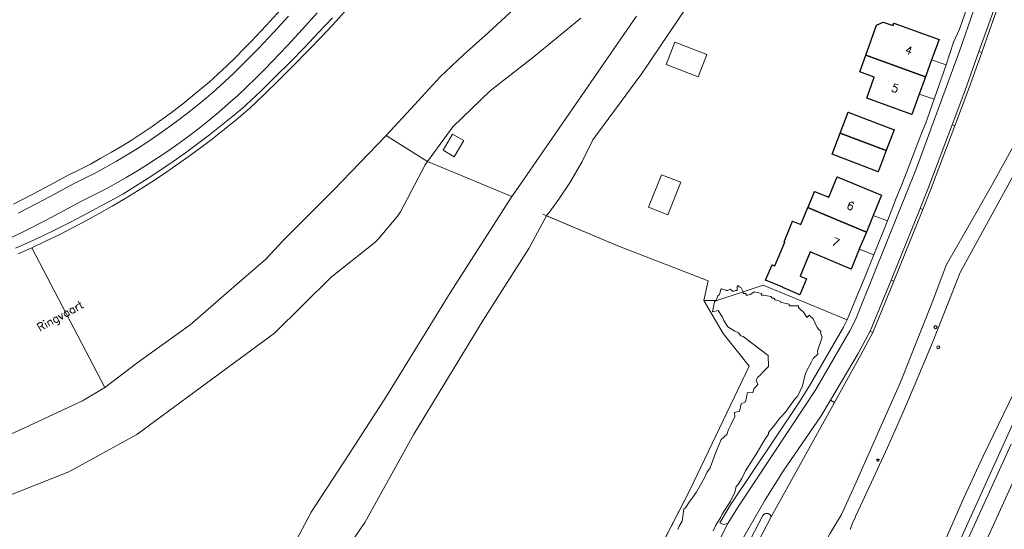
# Model space of a CAD drawing. Header units: metres. Extents: x 105376 to 107446, y 444190 to 447356.
# Tile 35 of 90: x 107104 to 107264, y 445888 to 445971. Entities that reach past the tile are written whole.
import ezdxf
from ezdxf.enums import TextEntityAlignment as Align

# ---------------------------------------------------------------- set-up
doc = ezdxf.new("R2010")
doc.units = ezdxf.units.M
doc.header["$MEASUREMENT"] = 0
for name, color, linetype, lineweight in [('begroeid terreindeel kenmerkpunt', 3, 'Continuous', 0), ('huisnummerreeks BGT', 7, 'Continuous', 0), ('onbegroeid terreindeel vlak', 5, 'Continuous', 0), ('ondersteunend waterdeel vlak', 4, 'Continuous', 0), ('ondersteunend wegdeel vlak', 2, 'Continuous', 0), ('openbare ruimte label tekst', 7, 'Continuous', 0), ('overig bouwwerk IMGEO uitbreiding populatie vlak', 7, 'Continuous', 0), ('pand vlak gecombineerd BAG en BGT', 1, 'Continuous', 30), ('s_lantaarnpaal_lichtmast', 7, 'Continuous', 0), ('s_wegwijzer', 7, 'Continuous', 0), ('scheiding lijn', 7, 'Continuous', 0), ('taludlijn', 5, 'Continuous', 0), ('vegetatieobject lijn', 5, 'Continuous', 0), ('waterdeel vlak', 4, 'Continuous', 0), ('wegdeel vlak', 2, 'Continuous', 0)]:
    doc.layers.add(name, color=color, linetype=linetype, lineweight=lineweight)
doc.styles.get("Standard").update_dxf_attribs({"font": 'romans.shx'})

msp = doc.modelspace()

# ---------------------------------------------------------------- linework, layer by layer
at = {"layer": 'begroeid terreindeel kenmerkpunt', "flags": 128}
for points in [[(107194.99, 445971.2), (107187.38, 445964.93), (107180.22, 445959.34), (107174.14, 445953.51), (107170.01, 445947.83), (107164.66, 445951.21), (107163.3, 445952.07), (107167.91, 445957.06), (107172.06, 445961.65), (107175.88, 445965.21), (107179.9, 445968.78), (107185.66, 445974.12)], [(107194.99, 445971.2), (107187.38, 445964.93), (107180.22, 445959.34), (107174.14, 445953.51), (107170.01, 445947.83), (107164.66, 445951.21), (107163.3, 445952.07), (107167.91, 445957.06), (107172.06, 445961.65), (107175.88, 445965.21), (107179.9, 445968.78), (107185.66, 445974.12)], [(107146.17, 445972.59), (107143.76, 445969.99), (107141.31, 445967.4), (107140.15, 445966.19), (107138.77, 445964.79), (107137.36, 445963.43), (107135.93, 445962.09), (107134.47, 445960.78), (107132.99, 445959.5), (107131.48, 445958.25), (107129.95, 445957.03), (107128.39, 445955.84), (107126.81, 445954.68), (107125.21, 445953.55), (107123.59, 445952.45), (107121.95, 445951.38), (107120.28, 445950.35), (107118.6, 445949.35), (107116.89, 445948.38), (107115.17, 445947.44), (107113.43, 445946.54), (107111.55, 445945.61), (107108.68, 445944.05), (107105.68, 445942.47), (107102.65, 445940.92)], [(107146.17, 445972.59), (107143.76, 445969.99), (107141.31, 445967.4), (107140.15, 445966.19), (107138.77, 445964.79), (107137.36, 445963.43), (107135.93, 445962.09), (107134.47, 445960.78), (107132.99, 445959.5), (107131.48, 445958.25), (107129.95, 445957.03), (107128.39, 445955.84), (107126.81, 445954.68), (107125.21, 445953.55), (107123.59, 445952.45), (107121.95, 445951.38), (107120.28, 445950.35), (107118.6, 445949.35), (107116.89, 445948.38), (107115.17, 445947.44), (107113.43, 445946.54), (107111.55, 445945.61), (107108.68, 445944.05), (107105.68, 445942.47), (107102.65, 445940.92)], [(107101.71, 445935.15), (107104.8, 445936.68), (107107.87, 445938.26), (107110.92, 445939.86), (107113.74, 445941.39), (107115.58, 445942.3), (107117.4, 445943.25), (107119.2, 445944.22), (107120.99, 445945.24), (107122.75, 445946.29), (107124.49, 445947.37), (107126.21, 445948.49), (107127.91, 445949.64), (107129.59, 445950.82), (107131.24, 445952.04), (107132.87, 445953.29), (107134.48, 445954.57), (107136.06, 445955.88), (107137.61, 445957.22), (107139.14, 445958.59), (107140.64, 445959.99), (107142.11, 445961.42), (107143.55, 445962.88), (107144.75, 445964.13), (107147.23, 445966.74), (107149.67, 445969.39), (107152.09, 445972.06)], [(107101.71, 445935.15), (107104.8, 445936.68), (107107.87, 445938.26), (107110.92, 445939.86), (107113.74, 445941.39), (107115.58, 445942.3), (107117.4, 445943.25), (107119.2, 445944.22), (107120.99, 445945.24), (107122.75, 445946.29), (107124.49, 445947.37), (107126.21, 445948.49), (107127.91, 445949.64), (107129.59, 445950.82), (107131.24, 445952.04), (107132.87, 445953.29), (107134.48, 445954.57), (107136.06, 445955.88), (107137.61, 445957.22), (107139.14, 445958.59), (107140.64, 445959.99), (107142.11, 445961.42), (107143.55, 445962.88), (107144.75, 445964.13), (107147.23, 445966.74), (107149.67, 445969.39), (107152.09, 445972.06)], [(107154.56, 445971.25), (107152.29, 445968.82), (107149.99, 445966.42), (107147.67, 445964.04), (107145.31, 445961.69), (107142.93, 445959.37), (107140.52, 445957.08), (107140.22, 445956.8), (107138.36, 445955.24), (107136.46, 445953.7), (107134.54, 445952.2), (107132.59, 445950.72), (107130.62, 445949.27), (107128.63, 445947.86), (107126.61, 445946.48), (107124.57, 445945.14), (107122.51, 445943.82), (107120.44, 445942.55), (107113.97, 445939.08), (107111.81, 445937.95), (107109.63, 445936.84), (107107.44, 445935.77), (107105.23, 445934.74), (107103, 445933.74)], [(107154.56, 445971.25), (107152.29, 445968.82), (107149.99, 445966.42), (107147.67, 445964.04), (107145.31, 445961.69), (107142.93, 445959.37), (107140.52, 445957.08), (107140.22, 445956.8), (107138.36, 445955.24), (107136.46, 445953.7), (107134.54, 445952.2), (107132.59, 445950.72), (107130.62, 445949.27), (107128.63, 445947.86), (107126.61, 445946.48), (107124.57, 445945.14), (107122.51, 445943.82), (107120.44, 445942.55), (107113.97, 445939.08), (107111.81, 445937.95), (107109.63, 445936.84), (107107.44, 445935.77), (107105.23, 445934.74), (107103, 445933.74)], [(107086.48, 445896.34), (107104.22, 445904.39), (107113.86, 445908.9), (107117.52, 445911.06), (107122.95, 445915.18), (107131.39, 445921.28), (107138.92, 445927.86), (107143.64, 445931.93), (107146.54, 445935.02), (107154.7, 445943.19), (107163.3, 445952.07), (107164.66, 445951.21), (107170.01, 445947.83), (107169.62, 445947.29), (107165.62, 445939.66), (107165.2, 445939.04), (107162.02, 445935.2), (107161.47, 445934.65), (107154.34, 445929.03), (107145.13, 445919.91), (107134.06, 445911.78), (107122.73, 445903.44), (107111.69, 445897.37), (107098.31, 445892.08)], [(107086.48, 445896.34), (107104.22, 445904.39), (107113.86, 445908.9), (107117.52, 445911.06), (107122.95, 445915.18), (107131.39, 445921.28), (107138.92, 445927.86), (107143.64, 445931.93), (107146.54, 445935.02), (107154.7, 445943.19), (107163.3, 445952.07), (107164.66, 445951.21), (107170.01, 445947.83), (107169.62, 445947.29), (107165.62, 445939.66), (107165.2, 445939.04), (107162.02, 445935.2), (107161.47, 445934.65), (107154.34, 445929.03), (107145.13, 445919.91), (107134.06, 445911.78), (107122.73, 445903.44), (107111.69, 445897.37), (107098.31, 445892.08)], [(107098.31, 445892.08), (107111.69, 445897.37), (107122.73, 445903.44), (107134.06, 445911.78), (107145.13, 445919.91), (107154.34, 445929.03), (107161.47, 445934.65), (107162.02, 445935.2), (107165.2, 445939.04), (107165.62, 445939.66), (107169.62, 445947.29), (107170.01, 445947.83), (107183.74, 445942.14), (107173.7, 445926.48), (107163.37, 445909.66), (107157.23, 445900.2), (107151.1, 445890.78), (107145.28, 445879.84)], [(107098.31, 445892.08), (107111.69, 445897.37), (107122.73, 445903.44), (107134.06, 445911.78), (107145.13, 445919.91), (107154.34, 445929.03), (107161.47, 445934.65), (107162.02, 445935.2), (107165.2, 445939.04), (107165.62, 445939.66), (107169.62, 445947.29), (107170.01, 445947.83), (107183.74, 445942.14), (107173.7, 445926.48), (107163.37, 445909.66), (107157.23, 445900.2), (107151.1, 445890.78), (107145.28, 445879.84)], [(107154.39, 445881.2), (107159.82, 445889.13), (107167.77, 445903.47), (107179.06, 445922.04), (107186.52, 445933.7), (107187.22, 445934.99), (107189.39, 445939.02), (107201.01, 445934.12), (107215.68, 445928.45), (107214.99, 445925.22), (107218.15, 445919.86), (107222.33, 445914.56), (107212.73, 445894.39), (107200.37, 445870.54)], [(107154.39, 445881.2), (107159.82, 445889.13), (107167.77, 445903.47), (107179.06, 445922.04), (107186.52, 445933.7), (107187.22, 445934.99), (107189.39, 445939.02), (107201.01, 445934.12), (107215.68, 445928.45), (107214.99, 445925.22), (107218.15, 445919.86), (107222.33, 445914.56), (107212.73, 445894.39), (107200.37, 445870.54)], [(107216.51, 445887.74), (107216.93, 445888.66), (107217.76, 445890), (107217.99, 445890.5), (107219.31, 445892.58), (107219.74, 445893.5), (107220.01, 445894), (107220.24, 445895), (107220.51, 445895.25), (107221.15, 445896.25), (107221.74, 445897.51), (107223.51, 445900.24), (107224.89, 445902.6), (107225.51, 445903.5), (107225.49, 445903.75), (107226.51, 445905), (107227.24, 445906.01), (107227.51, 445906.24), (107228.22, 445907.02), (107229.76, 445909.12), (107230.26, 445909.75), (107231.05, 445911.38), (107231.53, 445913.41), (107232.51, 445915.24), (107232.78, 445915.82), (107233.51, 445916.5), (107233.48, 445917.04), (107234.26, 445919.25), (107233.99, 445920), (107234.01, 445920.25), (107233.74, 445920.49), (107233.42, 445920.85), (107232.76, 445922.26), (107232.1, 445922.86), (107231.75, 445922.49), (107231.23, 445923.3), (107230.62, 445923.86), (107230.38, 445924.12), (107230.38, 445924.38), (107229.88, 445924.38), (107229.38, 445924.38), (107228.88, 445924.38), (107228.88, 445924.62), (107228.08, 445924.78), (107227.46, 445924.96), (107227.38, 445925.12), (107226.58, 445925.33), (107226.38, 445925.62), (107226.12, 445925.62), (107225.88, 445925.88), (107225.27, 445926.02), (107224.62, 445926.12), (107224.38, 445926.12), (107224.38, 445926.38), (107223.2, 445926.66), (107222.52, 445926.23), (107222.12, 445926.12), (107221.88, 445926.12), (107221.88, 445926.38), (107221.62, 445926.38), (107221.38, 445926.38), (107221.38, 445926.62), (107221.36, 445926.65), (107224.61, 445927.74), (107238.32, 445922.09), (107237.71, 445920.88), (107232.2, 445911.35), (107230.45, 445908.6), (107219.32, 445892.01), (107217.6, 445889.08), (107218.2, 445888.77), (107218.9, 445888.95), (107216.47, 445884.15)], [(107216.51, 445887.74), (107216.93, 445888.66), (107217.76, 445890), (107217.99, 445890.5), (107219.31, 445892.58), (107219.74, 445893.5), (107220.01, 445894), (107220.24, 445895), (107220.51, 445895.25), (107221.15, 445896.25), (107221.74, 445897.51), (107223.51, 445900.24), (107224.89, 445902.6), (107225.51, 445903.5), (107225.49, 445903.75), (107226.51, 445905), (107227.24, 445906.01), (107227.51, 445906.24), (107228.22, 445907.02), (107229.76, 445909.12), (107230.26, 445909.75), (107231.05, 445911.38), (107231.53, 445913.41), (107232.51, 445915.24), (107232.78, 445915.82), (107233.51, 445916.5), (107233.48, 445917.04), (107234.26, 445919.25), (107233.99, 445920), (107234.01, 445920.25), (107233.74, 445920.49), (107233.42, 445920.85), (107232.76, 445922.26), (107232.1, 445922.86), (107231.75, 445922.49), (107231.23, 445923.3), (107230.62, 445923.86), (107230.38, 445924.12), (107230.38, 445924.38), (107229.88, 445924.38), (107229.38, 445924.38), (107228.88, 445924.38), (107228.88, 445924.62), (107228.08, 445924.78), (107227.46, 445924.96), (107227.38, 445925.12), (107226.58, 445925.33), (107226.38, 445925.62), (107226.12, 445925.62), (107225.88, 445925.88), (107225.27, 445926.02), (107224.62, 445926.12), (107224.38, 445926.12), (107224.38, 445926.38), (107223.2, 445926.66), (107222.52, 445926.23), (107222.12, 445926.12), (107221.88, 445926.12), (107221.88, 445926.38), (107221.62, 445926.38), (107221.38, 445926.38), (107221.38, 445926.62), (107221.36, 445926.65), (107224.61, 445927.74), (107238.32, 445922.09), (107237.71, 445920.88), (107232.2, 445911.35), (107230.45, 445908.6), (107219.32, 445892.01), (107217.6, 445889.08), (107218.2, 445888.77), (107218.9, 445888.95), (107216.47, 445884.15)], [(107210.76, 445887.99), (107210.99, 445888.51), (107211.44, 445889.34), (107211.74, 445891.26), (107212.01, 445891.49), (107212.49, 445892.26), (107213.76, 445893.99), (107215.09, 445896.37), (107215.49, 445897.26), (107216.01, 445897.99), (107216.89, 445900.4), (107217.81, 445902.62), (107218.75, 445903.46), (107218.99, 445904.26), (107219.39, 445904.99), (107220.02, 445906.35), (107219.98, 445907), (107220.76, 445907.24), (107221.03, 445908.41), (107221.76, 445908.74), (107222.11, 445910.28), (107222.93, 445910.23), (107223.12, 445910.88), (107223.38, 445911.12), (107223.79, 445911.55), (107223.51, 445912.25), (107223.74, 445912.76), (107224.13, 445913.11), (107224.62, 445913.64), (107225.01, 445914), (107225.52, 445914.48), (107225.44, 445916.3), (107221.38, 445919.38), (107220.98, 445919.48), (107220.63, 445919.98), (107220.03, 445920.23), (107218.88, 445920.97), (107218.23, 445921.98), (107218.02, 445922.52), (107217.32, 445923.61), (107216.38, 445923.38), (107216.74, 445925.01), (107217, 445925.23), (107217.1, 445925.23), (107221.36, 445926.65), (107221.38, 445926.62), (107221.38, 445926.38), (107221.62, 445926.38), (107221.88, 445926.38), (107221.88, 445926.12), (107222.12, 445926.12), (107222.52, 445926.23), (107223.2, 445926.66), (107224.38, 445926.38), (107224.38, 445926.12), (107224.62, 445926.12), (107225.27, 445926.02), (107225.88, 445925.88), (107226.12, 445925.62), (107226.38, 445925.62), (107226.58, 445925.33), (107227.38, 445925.12), (107227.46, 445924.96), (107228.08, 445924.78), (107228.88, 445924.62), (107228.88, 445924.38), (107229.38, 445924.38), (107229.88, 445924.38), (107230.38, 445924.38), (107230.38, 445924.12), (107230.62, 445923.86), (107231.23, 445923.3), (107231.75, 445922.49), (107232.1, 445922.86), (107232.76, 445922.26), (107233.42, 445920.85), (107233.74, 445920.49), (107234.01, 445920.25), (107233.99, 445920), (107234.26, 445919.25), (107233.48, 445917.04), (107233.51, 445916.5), (107232.78, 445915.82), (107232.51, 445915.24), (107231.53, 445913.41), (107231.05, 445911.38), (107230.26, 445909.75), (107229.76, 445909.12), (107228.22, 445907.02), (107227.51, 445906.24), (107227.24, 445906.01), (107226.51, 445905), (107225.49, 445903.75), (107225.51, 445903.5), (107224.89, 445902.6), (107223.51, 445900.24), (107221.74, 445897.51), (107221.15, 445896.25), (107220.51, 445895.25), (107220.24, 445895), (107220.01, 445894), (107219.74, 445893.5), (107219.31, 445892.58), (107217.99, 445890.5), (107217.76, 445890), (107216.93, 445888.66), (107216.51, 445887.74)], [(107210.76, 445887.99), (107210.99, 445888.51), (107211.44, 445889.34), (107211.74, 445891.26), (107212.01, 445891.49), (107212.49, 445892.26), (107213.76, 445893.99), (107215.09, 445896.37), (107215.49, 445897.26), (107216.01, 445897.99), (107216.89, 445900.4), (107217.81, 445902.62), (107218.75, 445903.46), (107218.99, 445904.26), (107219.39, 445904.99), (107220.02, 445906.35), (107219.98, 445907), (107220.76, 445907.24), (107221.03, 445908.41), (107221.76, 445908.74), (107222.11, 445910.28), (107222.93, 445910.23), (107223.12, 445910.88), (107223.38, 445911.12), (107223.79, 445911.55), (107223.51, 445912.25), (107223.74, 445912.76), (107224.13, 445913.11), (107224.62, 445913.64), (107225.01, 445914), (107225.52, 445914.48), (107225.44, 445916.3), (107221.38, 445919.38), (107220.98, 445919.48), (107220.63, 445919.98), (107220.03, 445920.23), (107218.88, 445920.97), (107218.23, 445921.98), (107218.02, 445922.52), (107217.32, 445923.61), (107216.38, 445923.38), (107216.74, 445925.01), (107217, 445925.23), (107217.1, 445925.23), (107221.36, 445926.65), (107221.38, 445926.62), (107221.38, 445926.38), (107221.62, 445926.38), (107221.88, 445926.38), (107221.88, 445926.12), (107222.12, 445926.12), (107222.52, 445926.23), (107223.2, 445926.66), (107224.38, 445926.38), (107224.38, 445926.12), (107224.62, 445926.12), (107225.27, 445926.02), (107225.88, 445925.88), (107226.12, 445925.62), (107226.38, 445925.62), (107226.58, 445925.33), (107227.38, 445925.12), (107227.46, 445924.96), (107228.08, 445924.78), (107228.88, 445924.62), (107228.88, 445924.38), (107229.38, 445924.38), (107229.88, 445924.38), (107230.38, 445924.38), (107230.38, 445924.12), (107230.62, 445923.86), (107231.23, 445923.3), (107231.75, 445922.49), (107232.1, 445922.86), (107232.76, 445922.26), (107233.42, 445920.85), (107233.74, 445920.49), (107234.01, 445920.25), (107233.99, 445920), (107234.26, 445919.25), (107233.48, 445917.04), (107233.51, 445916.5), (107232.78, 445915.82), (107232.51, 445915.24), (107231.53, 445913.41), (107231.05, 445911.38), (107230.26, 445909.75), (107229.76, 445909.12), (107228.22, 445907.02), (107227.51, 445906.24), (107227.24, 445906.01), (107226.51, 445905), (107225.49, 445903.75), (107225.51, 445903.5), (107224.89, 445902.6), (107223.51, 445900.24), (107221.74, 445897.51), (107221.15, 445896.25), (107220.51, 445895.25), (107220.24, 445895), (107220.01, 445894), (107219.74, 445893.5), (107219.31, 445892.58), (107217.99, 445890.5), (107217.76, 445890), (107216.93, 445888.66), (107216.51, 445887.74)], [(107200.37, 445870.54), (107212.73, 445894.39), (107222.33, 445914.56), (107218.15, 445919.86), (107214.99, 445925.22), (107217, 445925.23), (107216.74, 445925.01), (107216.38, 445923.38), (107217.32, 445923.61), (107218.02, 445922.52), (107218.23, 445921.98), (107218.88, 445920.97), (107220.03, 445920.23), (107220.63, 445919.98), (107220.98, 445919.48), (107221.38, 445919.38), (107225.44, 445916.3), (107225.52, 445914.48), (107225.01, 445914), (107224.62, 445913.64), (107224.13, 445913.11), (107223.74, 445912.76), (107223.51, 445912.25), (107223.79, 445911.55), (107223.38, 445911.12), (107223.12, 445910.88), (107222.93, 445910.23), (107222.11, 445910.28), (107221.76, 445908.74), (107221.03, 445908.41), (107220.76, 445907.24), (107219.98, 445907), (107220.02, 445906.35), (107219.39, 445904.99), (107218.99, 445904.26), (107218.75, 445903.46), (107217.81, 445902.62), (107216.89, 445900.4), (107216.01, 445897.99), (107215.49, 445897.26), (107215.09, 445896.37), (107213.76, 445893.99), (107212.49, 445892.26), (107212.01, 445891.49), (107211.74, 445891.26), (107211.44, 445889.34), (107210.99, 445888.51), (107210.76, 445887.99)], [(107200.37, 445870.54), (107212.73, 445894.39), (107222.33, 445914.56), (107218.15, 445919.86), (107214.99, 445925.22), (107217, 445925.23), (107216.74, 445925.01), (107216.38, 445923.38), (107217.32, 445923.61), (107218.02, 445922.52), (107218.23, 445921.98), (107218.88, 445920.97), (107220.03, 445920.23), (107220.63, 445919.98), (107220.98, 445919.48), (107221.38, 445919.38), (107225.44, 445916.3), (107225.52, 445914.48), (107225.01, 445914), (107224.62, 445913.64), (107224.13, 445913.11), (107223.74, 445912.76), (107223.51, 445912.25), (107223.79, 445911.55), (107223.38, 445911.12), (107223.12, 445910.88), (107222.93, 445910.23), (107222.11, 445910.28), (107221.76, 445908.74), (107221.03, 445908.41), (107220.76, 445907.24), (107219.98, 445907), (107220.02, 445906.35), (107219.39, 445904.99), (107218.99, 445904.26), (107218.75, 445903.46), (107217.81, 445902.62), (107216.89, 445900.4), (107216.01, 445897.99), (107215.49, 445897.26), (107215.09, 445896.37), (107213.76, 445893.99), (107212.49, 445892.26), (107212.01, 445891.49), (107211.74, 445891.26), (107211.44, 445889.34), (107210.99, 445888.51), (107210.76, 445887.99)]]:
    msp.add_lwpolyline(points, dxfattribs=at)
msp.add_lwpolyline([(107221.36, 445926.65), (107217.1, 445925.23), (107217, 445925.23), (107217.01, 445925.24), (107217.24, 445926.01), (107217.51, 445926.24), (107217.74, 445927.01), (107217.88, 445927.12), (107218.29, 445927.04), (107218.62, 445926.88), (107218.88, 445926.88), (107219.26, 445927.07), (107219.74, 445926.68), (107220.12, 445926.88), (107220.38, 445926.88), (107220.38, 445927.62), (107220.62, 445927.62), (107220.71, 445927.46), (107221.04, 445927.29)], close=True, dxfattribs=at)
msp.add_lwpolyline([(107221.36, 445926.65), (107217.1, 445925.23), (107217, 445925.23), (107217.01, 445925.24), (107217.24, 445926.01), (107217.51, 445926.24), (107217.74, 445927.01), (107217.88, 445927.12), (107218.29, 445927.04), (107218.62, 445926.88), (107218.88, 445926.88), (107219.26, 445927.07), (107219.74, 445926.68), (107220.12, 445926.88), (107220.38, 445926.88), (107220.38, 445927.62), (107220.62, 445927.62), (107220.71, 445927.46), (107221.04, 445927.29)], close=True, dxfattribs=at)
at = {"layer": 'onbegroeid terreindeel vlak', "flags": 128}
for points in [[(107259.81, 445978.79), (107256.6, 445969.41), (107255.58, 445967.3), (107254.41, 445963.58), (107252.04, 445964.41), (107253.25, 445967.73), (107245.92, 445970.38), (107245.77, 445969.96), (107244.18, 445970.53), (107243.09, 445970.03), (107241.33, 445965.16), (107240.35, 445962.44), (107242.72, 445961.58), (107241.48, 445958.17), (107248.81, 445955.51), (107250.02, 445958.83), (107252.45, 445957.98), (107251.08, 445954.17), (107250.3, 445952.13), (107247.12, 445943.93), (107246.29, 445941.9), (107244.85, 445938.22), (107242.54, 445939.07), (107243.9, 445942.39), (107236.68, 445945.37), (107235.32, 445942.04), (107233, 445942.98), (107231.95, 445940.44), (107231.91, 445940.35), (107230.79, 445937.63), (107229.42, 445938.17), (107229.41, 445938.17), (107229.08, 445937.36), (107228.03, 445934.81), (107228.18, 445934.75), (107226.56, 445930.86), (107226.08, 445931.07), (107225.01, 445928.53), (107227.86, 445927.41), (107227.84, 445927.35), (107230.6, 445926.18), (107231.7, 445928.77), (107230.63, 445929.22), (107232.26, 445933.15), (107238.96, 445930.36), (107240.28, 445933.57), (107242.64, 445932.69), (107241.07, 445928.78), (107240.22, 445926.73), (107238.32, 445922.09), (107224.61, 445927.74), (107221.36, 445926.65), (107221.04, 445927.29), (107220.71, 445927.46), (107220.62, 445927.62), (107220.38, 445927.62), (107220.38, 445926.88), (107220.12, 445926.88), (107219.74, 445926.68), (107219.26, 445927.07), (107218.88, 445926.88), (107218.62, 445926.88), (107218.29, 445927.04), (107217.88, 445927.12), (107217.74, 445927.01), (107217.51, 445926.24), (107217.24, 445926.01), (107217.01, 445925.24), (107217, 445925.23), (107214.99, 445925.22), (107215.68, 445928.45), (107201.01, 445934.12), (107189.39, 445939.02), (107189.5, 445939.16), (107189.99, 445939.8), (107191.4, 445941.73), (107193.16, 445944.37), (107195.17, 445947.84), (107196.91, 445951.38), (107204.87, 445962.16), (107212.13, 445972.87)], [(107204, 445971.52), (107185.15, 445944.18), (107183.74, 445942.14), (107170.01, 445947.83), (107174.14, 445953.51), (107180.22, 445959.34), (107187.38, 445964.93), (107194.99, 445971.2)], [(107204, 445971.52), (107185.15, 445944.18), (107183.74, 445942.14), (107170.01, 445947.83), (107174.14, 445953.51), (107180.22, 445959.34), (107187.38, 445964.93), (107194.99, 445971.2)], [(107271.7, 445909.85), (107254.44, 445871.94), (107244.67, 445852.12), (107239.77, 445842.53), (107235.84, 445835.52), (107225.22, 445817.26), (107223.71, 445814.66), (107220.58, 445809.07), (107219.91, 445808.11), (107219.16, 445807.22), (107218.34, 445806.39), (107217.45, 445805.63), (107217.66, 445807.62), (107217.26, 445807.67), (107215.82, 445808.4), (107227.63, 445829.3), (107232.15, 445836.83), (107232.43, 445837.33), (107236.39, 445844.36), (107239.29, 445849.93), (107250.65, 445872.94), (107270.19, 445916.05)], [(107271.7, 445909.85), (107254.44, 445871.94), (107244.67, 445852.12), (107239.77, 445842.53), (107235.84, 445835.52), (107225.22, 445817.26), (107223.71, 445814.66), (107220.58, 445809.07), (107219.91, 445808.11), (107219.16, 445807.22), (107218.34, 445806.39), (107217.45, 445805.63), (107217.66, 445807.62), (107217.26, 445807.67), (107215.82, 445808.4), (107227.63, 445829.3), (107232.15, 445836.83), (107232.43, 445837.33), (107236.39, 445844.36), (107239.29, 445849.93), (107250.65, 445872.94), (107270.19, 445916.05)]]:
    msp.add_lwpolyline(points, dxfattribs=at)
for points in [[(107252.45, 445957.98), (107250.02, 445958.83), (107251.03, 445961.62), (107252.04, 445964.41), (107254.41, 445963.58)], [(107252.45, 445957.98), (107250.02, 445958.83), (107251.03, 445961.62), (107252.04, 445964.41), (107254.41, 445963.58)], [(107244.64, 445949.62), (107245.95, 445953.03), (107238.48, 445955.9), (107237.18, 445952.49), (107235.86, 445949.06), (107243.33, 445946.19)], [(107242.64, 445932.69), (107240.28, 445933.57), (107241.43, 445936.38), (107242.54, 445939.07), (107244.85, 445938.22)], [(107242.64, 445932.69), (107240.28, 445933.57), (107241.43, 445936.38), (107242.54, 445939.07), (107244.85, 445938.22)]]:
    msp.add_lwpolyline(points, close=True, dxfattribs=at)
at = {"layer": 'ondersteunend waterdeel vlak', "flags": 128}
for points in [[(107157.39, 445973.17), (107155.15, 445970.71), (107152.87, 445968.27), (107150.57, 445965.86), (107148.23, 445963.48), (107145.87, 445961.12), (107143.48, 445958.79), (107141.07, 445956.5), (107140.76, 445956.2), (107138.87, 445954.63), (107136.96, 445953.08), (107135.03, 445951.56), (107133.07, 445950.08), (107131.09, 445948.62), (107129.09, 445947.21), (107127.06, 445945.82), (107125.01, 445944.46), (107122.94, 445943.14), (107120.84, 445941.86), (107118.73, 445940.6), (107116.6, 445939.39), (107114.44, 445938.2), (107112.27, 445937.06), (107110.08, 445935.95), (107107.87, 445934.87), (107105.64, 445933.83), (107103.4, 445932.82)], [(107157.39, 445973.17), (107155.15, 445970.71), (107152.87, 445968.27), (107150.57, 445965.86), (107148.23, 445963.48), (107145.87, 445961.12), (107143.48, 445958.79), (107141.07, 445956.5), (107140.76, 445956.2), (107138.87, 445954.63), (107136.96, 445953.08), (107135.03, 445951.56), (107133.07, 445950.08), (107131.09, 445948.62), (107129.09, 445947.21), (107127.06, 445945.82), (107125.01, 445944.46), (107122.94, 445943.14), (107120.84, 445941.86), (107118.73, 445940.6), (107116.6, 445939.39), (107114.44, 445938.2), (107112.27, 445937.06), (107110.08, 445935.95), (107107.87, 445934.87), (107105.64, 445933.83), (107103.4, 445932.82)], [(107103, 445933.74), (107105.23, 445934.74), (107107.44, 445935.77), (107109.63, 445936.84), (107111.81, 445937.95), (107113.97, 445939.08), (107120.44, 445942.55), (107122.51, 445943.82), (107124.57, 445945.14), (107126.61, 445946.48), (107128.63, 445947.86), (107130.62, 445949.27), (107132.59, 445950.72), (107134.54, 445952.2), (107136.46, 445953.7), (107138.36, 445955.24), (107140.22, 445956.8), (107140.52, 445957.08), (107142.93, 445959.37), (107145.31, 445961.69), (107147.67, 445964.04), (107149.99, 445966.42), (107152.29, 445968.82), (107154.56, 445971.25)], [(107103, 445933.74), (107105.23, 445934.74), (107107.44, 445935.77), (107109.63, 445936.84), (107111.81, 445937.95), (107113.97, 445939.08), (107120.44, 445942.55), (107122.51, 445943.82), (107124.57, 445945.14), (107126.61, 445946.48), (107128.63, 445947.86), (107130.62, 445949.27), (107132.59, 445950.72), (107134.54, 445952.2), (107136.46, 445953.7), (107138.36, 445955.24), (107140.22, 445956.8), (107140.52, 445957.08), (107142.93, 445959.37), (107145.31, 445961.69), (107147.67, 445964.04), (107149.99, 445966.42), (107152.29, 445968.82), (107154.56, 445971.25)]]:
    msp.add_lwpolyline(points, dxfattribs=at)
at = {"layer": 'ondersteunend wegdeel vlak', "flags": 128}
for points in [[(107312.78, 446024.23), (107289.13, 445963.88), (107282.18, 445946.5), (107273.84, 445925.12), (107270.19, 445916.05), (107250.65, 445872.94), (107239.29, 445849.93), (107236.39, 445844.36), (107232.43, 445837.33), (107231.75, 445837.53), (107236.16, 445846.19), (107238.26, 445850.59), (107249.12, 445874.43), (107257.3, 445893.13), (107260.35, 445899.82), (107266.33, 445912.13), (107268.95, 445918.1), (107272.04, 445925.66), (107277.26, 445939.33), (107287.44, 445964.53), (107291.77, 445976.26)], [(107312.78, 446024.23), (107289.13, 445963.88), (107282.18, 445946.5), (107273.84, 445925.12), (107270.19, 445916.05), (107250.65, 445872.94), (107239.29, 445849.93), (107236.39, 445844.36), (107232.43, 445837.33), (107231.75, 445837.53), (107236.16, 445846.19), (107238.26, 445850.59), (107249.12, 445874.43), (107257.3, 445893.13), (107260.35, 445899.82), (107266.33, 445912.13), (107268.95, 445918.1), (107272.04, 445925.66), (107277.26, 445939.33), (107287.44, 445964.53), (107291.77, 445976.26)], [(107102.65, 445940.92), (107105.68, 445942.47), (107108.68, 445944.05), (107111.55, 445945.61), (107113.43, 445946.54), (107115.17, 445947.44), (107116.89, 445948.38), (107118.6, 445949.35), (107120.28, 445950.35), (107121.95, 445951.38), (107123.59, 445952.45), (107125.21, 445953.55), (107126.81, 445954.68), (107128.39, 445955.84), (107129.95, 445957.03), (107131.48, 445958.25), (107132.99, 445959.5), (107134.47, 445960.78), (107135.93, 445962.09), (107137.36, 445963.43), (107138.77, 445964.79), (107140.15, 445966.19), (107141.31, 445967.4), (107143.76, 445969.99), (107146.17, 445972.59)], [(107102.65, 445940.92), (107105.68, 445942.47), (107108.68, 445944.05), (107111.55, 445945.61), (107113.43, 445946.54), (107115.17, 445947.44), (107116.89, 445948.38), (107118.6, 445949.35), (107120.28, 445950.35), (107121.95, 445951.38), (107123.59, 445952.45), (107125.21, 445953.55), (107126.81, 445954.68), (107128.39, 445955.84), (107129.95, 445957.03), (107131.48, 445958.25), (107132.99, 445959.5), (107134.47, 445960.78), (107135.93, 445962.09), (107137.36, 445963.43), (107138.77, 445964.79), (107140.15, 445966.19), (107141.31, 445967.4), (107143.76, 445969.99), (107146.17, 445972.59)], [(107147.38, 445971.48), (107144.96, 445968.86), (107142.5, 445966.26), (107141.33, 445965.04), (107139.93, 445963.62), (107138.5, 445962.23), (107137.04, 445960.88), (107135.56, 445959.54), (107134.05, 445958.24), (107132.52, 445956.97), (107130.96, 445955.73), (107129.38, 445954.52), (107127.78, 445953.34), (107126.15, 445952.19), (107124.5, 445951.07), (107122.83, 445949.99), (107121.14, 445948.94), (107119.43, 445947.92), (107117.7, 445946.93), (107115.95, 445945.98), (107114.18, 445945.07), (107112.31, 445944.15), (107109.46, 445942.6), (107106.44, 445941.01), (107103.4, 445939.45)], [(107147.38, 445971.48), (107144.96, 445968.86), (107142.5, 445966.26), (107141.33, 445965.04), (107139.93, 445963.62), (107138.5, 445962.23), (107137.04, 445960.88), (107135.56, 445959.54), (107134.05, 445958.24), (107132.52, 445956.97), (107130.96, 445955.73), (107129.38, 445954.52), (107127.78, 445953.34), (107126.15, 445952.19), (107124.5, 445951.07), (107122.83, 445949.99), (107121.14, 445948.94), (107119.43, 445947.92), (107117.7, 445946.93), (107115.95, 445945.98), (107114.18, 445945.07), (107112.31, 445944.15), (107109.46, 445942.6), (107106.44, 445941.01), (107103.4, 445939.45)], [(107235.5, 445887.25), (107237.36, 445890.43), (107239.55, 445895.17), (107246.96, 445911.93), (107252.25, 445925.19), (107254.42, 445930.97), (107259.07, 445939.13), (107261.8, 445943.89), (107265.24, 445950.2)], [(107235.5, 445887.25), (107237.36, 445890.43), (107239.55, 445895.17), (107246.96, 445911.93), (107252.25, 445925.19), (107254.42, 445930.97), (107259.07, 445939.13), (107261.8, 445943.89), (107265.24, 445950.2)], [(107267.45, 445949.35), (107256.7, 445929.79), (107254.49, 445924.16), (107252.17, 445918.41), (107249.79, 445912.69), (107247.34, 445906.98), (107244.84, 445901.31), (107242.27, 445895.66), (107239.67, 445890.09), (107239.65, 445890.06), (107239.19, 445889.02), (107238.8, 445887.99)], [(107267.45, 445949.35), (107256.7, 445929.79), (107254.49, 445924.16), (107252.17, 445918.41), (107249.79, 445912.69), (107247.34, 445906.98), (107244.84, 445901.31), (107242.27, 445895.66), (107239.67, 445890.09), (107239.65, 445890.06), (107239.19, 445889.02), (107238.8, 445887.99)], [(107238.8, 445887.99), (107239.19, 445889.02), (107239.65, 445890.06), (107239.67, 445890.09), (107242.27, 445895.66), (107244.84, 445901.31), (107247.34, 445906.98), (107249.79, 445912.69), (107252.17, 445918.41), (107254.49, 445924.16), (107256.7, 445929.79), (107267.45, 445949.35)], [(107238.8, 445887.99), (107239.19, 445889.02), (107239.65, 445890.06), (107239.67, 445890.09), (107242.27, 445895.66), (107244.84, 445901.31), (107247.34, 445906.98), (107249.79, 445912.69), (107252.17, 445918.41), (107254.49, 445924.16), (107256.7, 445929.79), (107267.45, 445949.35)], [(107266.33, 445912.13), (107260.35, 445899.82), (107257.3, 445893.13), (107249.12, 445874.43)], [(107266.33, 445912.13), (107260.35, 445899.82), (107257.3, 445893.13), (107249.12, 445874.43)], [(107219.05, 445882.54), (107224.94, 445892.82), (107227.9, 445897.47), (107234.06, 445906.46), (107235.58, 445909.02), (107236.23, 445908.64), (107225.94, 445890.04), (107225.92, 445890.11), (107225.89, 445890.18), (107225.85, 445890.25), (107225.81, 445890.31), (107225.76, 445890.37), (107225.7, 445890.42), (107225.64, 445890.47), (107225.58, 445890.51), (107225.51, 445890.54), (107225.44, 445890.57), (107225.36, 445890.58), (107225.29, 445890.6), (107225.21, 445890.6), (107225.13, 445890.59), (107225.06, 445890.58), (107224.99, 445890.56), (107224.91, 445890.53), (107224.85, 445890.5), (107224.78, 445890.45), (107224.72, 445890.41), (107224.67, 445890.35), (107224.62, 445890.29), (107224.58, 445890.23), (107217.13, 445876)]]:
    msp.add_lwpolyline(points, dxfattribs=at)
for points in [[(107261.03, 445969.31), (107263.78, 445977.12), (107264.9, 445980.55), (107265.35, 445980.41), (107264.22, 445976.96), (107261.47, 445969.15), (107260.19, 445965.57), (107259.75, 445965.73)], [(107261.03, 445969.31), (107263.78, 445977.12), (107264.9, 445980.55), (107265.35, 445980.41), (107264.22, 445976.96), (107261.47, 445969.15), (107260.19, 445965.57), (107259.75, 445965.73)], [(107257.42, 445959.28), (107259.75, 445965.73), (107260.19, 445965.57), (107257.86, 445959.12), (107255.84, 445953.66), (107255.4, 445953.82)], [(107257.42, 445959.28), (107259.75, 445965.73), (107260.19, 445965.57), (107257.86, 445959.12), (107255.84, 445953.66), (107255.4, 445953.82)], [(107250.63, 445940.03), (107250.19, 445940.21), (107251.41, 445943.35), (107254.05, 445950.24), (107255.4, 445953.82), (107255.84, 445953.66), (107254.49, 445950.07), (107251.85, 445943.18)], [(107250.63, 445940.03), (107250.19, 445940.21), (107251.41, 445943.35), (107254.05, 445950.24), (107255.4, 445953.82), (107255.84, 445953.66), (107254.49, 445950.07), (107251.85, 445943.18)], [(107250.63, 445940.03), (107245.92, 445928.36), (107245.48, 445928.54), (107250.19, 445940.21)], [(107250.63, 445940.03), (107245.92, 445928.36), (107245.48, 445928.54), (107250.19, 445940.21)], [(107242.07, 445920.26), (107245.48, 445928.54), (107245.92, 445928.36), (107242.48, 445920.04)], [(107242.07, 445920.26), (107245.48, 445928.54), (107245.92, 445928.36), (107242.48, 445920.04)], [(107242.48, 445920.04), (107240.51, 445916.38), (107236.23, 445908.64), (107235.58, 445909.02), (107240.1, 445916.62), (107242.07, 445920.26)], [(107242.48, 445920.04), (107240.51, 445916.38), (107236.23, 445908.64), (107235.58, 445909.02), (107240.1, 445916.62), (107242.07, 445920.26)]]:
    msp.add_lwpolyline(points, close=True, dxfattribs=at)
at = {"layer": 'overig bouwwerk IMGEO uitbreiding populatie vlak', "flags": 128}
for points in [[(107214.07, 445961.61), (107208.85, 445963.62), (107210.26, 445967.3), (107215.49, 445965.29)], [(107214.07, 445961.61), (107208.85, 445963.62), (107210.26, 445967.3), (107215.49, 445965.29)], [(107174.37, 445948.63), (107172.55, 445949.7), (107174.1, 445952.33), (107175.91, 445951.25)], [(107174.37, 445948.63), (107172.55, 445949.7), (107174.1, 445952.33), (107175.91, 445951.25)], [(107205.96, 445940.4), (107208.11, 445945.7), (107211.25, 445944.48), (107209.13, 445939.19)], [(107205.96, 445940.4), (107208.11, 445945.7), (107211.25, 445944.48), (107209.13, 445939.19)]]:
    msp.add_lwpolyline(points, close=True, dxfattribs=at)
at = {"layer": 'pand vlak gecombineerd BAG en BGT', "flags": 128}
for points in [[(107241.33, 445965.16), (107243.09, 445970.03), (107244.18, 445970.53), (107245.77, 445969.96), (107245.92, 445970.38), (107253.25, 445967.73), (107252.04, 445964.41), (107251.03, 445961.62), (107243.7, 445964.27)], [(107241.33, 445965.16), (107243.09, 445970.03), (107244.18, 445970.53), (107245.77, 445969.96), (107245.92, 445970.38), (107253.25, 445967.73), (107252.04, 445964.41), (107251.03, 445961.62), (107243.7, 445964.27)], [(107243.7, 445964.27), (107251.03, 445961.62), (107250.02, 445958.83), (107248.81, 445955.51), (107241.48, 445958.17), (107242.72, 445961.58), (107240.35, 445962.44), (107241.33, 445965.16)], [(107243.7, 445964.27), (107251.03, 445961.62), (107250.02, 445958.83), (107248.81, 445955.51), (107241.48, 445958.17), (107242.72, 445961.58), (107240.35, 445962.44), (107241.33, 445965.16)], [(107244.64, 445949.62), (107237.18, 445952.49), (107238.48, 445955.9), (107245.95, 445953.03)], [(107244.64, 445949.62), (107237.18, 445952.49), (107238.48, 445955.9), (107245.95, 445953.03)], [(107244.64, 445949.62), (107243.33, 445946.19), (107235.86, 445949.06), (107237.18, 445952.49)], [(107244.64, 445949.62), (107243.33, 445946.19), (107235.86, 445949.06), (107237.18, 445952.49)], [(107236.68, 445945.37), (107243.9, 445942.39), (107242.54, 445939.07), (107241.43, 445936.38), (107234.17, 445939.38), (107231.91, 445940.35), (107231.95, 445940.44), (107233, 445942.98), (107235.32, 445942.04)], [(107236.68, 445945.37), (107243.9, 445942.39), (107242.54, 445939.07), (107241.43, 445936.38), (107234.17, 445939.38), (107231.91, 445940.35), (107231.95, 445940.44), (107233, 445942.98), (107235.32, 445942.04)], [(107227.84, 445927.35), (107227.86, 445927.41), (107225.01, 445928.53), (107226.08, 445931.07), (107226.56, 445930.86), (107228.18, 445934.75), (107228.03, 445934.81), (107229.08, 445937.36), (107229.41, 445938.17), (107229.42, 445938.17), (107230.79, 445937.63), (107231.91, 445940.35), (107234.17, 445939.38), (107241.43, 445936.38), (107240.28, 445933.57), (107238.96, 445930.36), (107232.26, 445933.15), (107230.63, 445929.22), (107231.7, 445928.77), (107230.6, 445926.18)], [(107227.84, 445927.35), (107227.86, 445927.41), (107225.01, 445928.53), (107226.08, 445931.07), (107226.56, 445930.86), (107228.18, 445934.75), (107228.03, 445934.81), (107229.08, 445937.36), (107229.41, 445938.17), (107229.42, 445938.17), (107230.79, 445937.63), (107231.91, 445940.35), (107234.17, 445939.38), (107241.43, 445936.38), (107240.28, 445933.57), (107238.96, 445930.36), (107232.26, 445933.15), (107230.63, 445929.22), (107231.7, 445928.77), (107230.6, 445926.18)]]:
    msp.add_lwpolyline(points, close=True, dxfattribs=at)
at = {"layer": 's_lantaarnpaal_lichtmast', "color": 7, "linetype": 'Continuous', "lineweight": 0, "flags": 128}
msp.add_lwpolyline([(107243.25, 445899.38), (107243.07, 445899.38), (107243.21, 445899.27), (107243.16, 445899.1), (107243.3, 445899.21), (107243.45, 445899.1), (107243.39, 445899.27), (107243.54, 445899.38), (107243.36, 445899.38), (107243.3, 445899.55)], close=True, dxfattribs=at)
at = {"layer": 's_wegwijzer', "color": 7, "linetype": 'Continuous', "lineweight": 0, "flags": 128}
for points in [[(107252.42, 445920.9, 1), (107252.92, 445920.9, 1)], [(107252.87, 445917.64, 1), (107253.37, 445917.64, 1)]]:
    msp.add_lwpolyline(points, format="xyb", close=True, dxfattribs=at)
at = {"layer": 'scheiding lijn'}
for p, q in [((107255.58, 445967.3), (107254.41, 445963.58)), ((107254.41, 445963.58), (107252.04, 445964.41)), ((107250.02, 445958.83), (107252.45, 445957.98)), ((107252.45, 445957.98), (107251.08, 445954.17)), ((107164.66, 445951.21), (107163.3, 445952.07)), ((107170.01, 445947.83), (107164.66, 445951.21)), ((107183.74, 445942.14), (107170.01, 445947.83)), ((107244.85, 445938.22), (107246.29, 445941.9)), ((107201.01, 445934.12), (107188.78, 445939.28)), ((107242.54, 445939.07), (107244.85, 445938.22)), ((107215.68, 445928.45), (107201.01, 445934.12)), ((107240.28, 445933.57), (107242.64, 445932.69)), ((107242.64, 445932.69), (107241.07, 445928.78)), ((107214.99, 445925.22), (107215.68, 445928.45)), ((107224.61, 445927.74), (107221.36, 445926.65)), ((107221.36, 445926.65), (107217.1, 445925.23)), ((107240.22, 445926.73), (107238.32, 445922.09)), ((107214.99, 445925.22), (107217, 445925.23)), ((107218.15, 445919.86), (107214.99, 445925.22)), ((107217, 445925.23), (107217.1, 445925.23)), ((107222.33, 445914.56), (107218.15, 445919.86)), ((107212.73, 445894.39), (107222.33, 445914.56)), ((107254.44, 445871.94), (107271.7, 445909.85)), ((107254.42, 445878.67), (107264.97, 445901.89)), ((107200.37, 445870.54), (107212.73, 445894.39))]:
    msp.add_line(p, q, dxfattribs=at)
at = {"layer": 'scheiding lijn', "flags": 128}
for points in [[(107157.39, 445973.17), (107155.15, 445970.71), (107152.87, 445968.27), (107150.57, 445965.86), (107148.23, 445963.48), (107145.87, 445961.12), (107143.48, 445958.79), (107141.07, 445956.5), (107140.76, 445956.2), (107138.87, 445954.63), (107136.96, 445953.08), (107135.03, 445951.56), (107133.07, 445950.08), (107131.09, 445948.62), (107129.09, 445947.21), (107127.06, 445945.82), (107125.01, 445944.46), (107122.94, 445943.14), (107120.84, 445941.86)], [(107120.84, 445941.86), (107118.73, 445940.6), (107116.6, 445939.39), (107114.44, 445938.2), (107112.27, 445937.06), (107110.08, 445935.95), (107107.87, 445934.87), (107105.64, 445933.83), (107103.4, 445932.82)]]:
    msp.add_lwpolyline(points, dxfattribs=at)
at = {"layer": 'taludlijn', "flags": 128}
for points in [[(107220.03, 445920.23), (107218.88, 445920.97), (107218.23, 445921.98), (107218.02, 445922.52), (107217.32, 445923.61), (107216.38, 445923.38), (107216.74, 445925.01), (107217, 445925.23)], [(107219.98, 445907), (107220.76, 445907.24), (107221.03, 445908.41), (107221.76, 445908.74), (107222.11, 445910.28), (107222.93, 445910.23), (107223.12, 445910.88), (107223.38, 445911.12), (107223.79, 445911.55), (107223.51, 445912.25), (107223.74, 445912.76), (107224.13, 445913.11), (107224.62, 445913.64), (107225.01, 445914), (107225.52, 445914.48), (107225.44, 445916.3), (107221.38, 445919.38), (107220.98, 445919.48), (107220.63, 445919.98), (107220.03, 445920.23)], [(107210.76, 445887.99), (107210.99, 445888.51), (107211.44, 445889.34), (107211.74, 445891.26), (107212.01, 445891.49), (107212.49, 445892.26), (107213.76, 445893.99), (107215.09, 445896.37), (107215.49, 445897.26), (107216.01, 445897.99), (107216.89, 445900.4), (107217.81, 445902.62), (107218.75, 445903.46), (107218.99, 445904.26), (107219.39, 445904.99), (107220.02, 445906.35), (107219.98, 445907)]]:
    msp.add_lwpolyline(points, dxfattribs=at)
at = {"layer": 'vegetatieobject lijn'}
msp.add_line((107238.32, 445922.09), (107224.61, 445927.74), dxfattribs=at)
at = {"layer": 'waterdeel vlak', "flags": 128}
for points in [[(107185.66, 445974.12), (107179.9, 445968.78), (107175.88, 445965.21), (107172.06, 445961.65), (107167.91, 445957.06), (107163.3, 445952.07), (107154.7, 445943.19), (107146.54, 445935.02), (107143.64, 445931.93), (107138.92, 445927.86), (107131.39, 445921.28), (107122.95, 445915.18), (107117.52, 445911.06), (107105.64, 445933.83), (107107.87, 445934.87), (107110.08, 445935.95), (107112.27, 445937.06), (107114.44, 445938.2), (107116.6, 445939.39), (107118.73, 445940.6), (107120.84, 445941.86), (107122.94, 445943.14), (107125.01, 445944.46), (107127.06, 445945.82), (107129.09, 445947.21), (107131.09, 445948.62), (107133.07, 445950.08), (107135.03, 445951.56), (107136.96, 445953.08), (107138.87, 445954.63), (107140.76, 445956.2), (107141.07, 445956.5), (107143.48, 445958.79), (107145.87, 445961.12), (107148.23, 445963.48), (107150.57, 445965.86), (107152.87, 445968.27), (107155.15, 445970.71), (107157.39, 445973.17)], [(107185.66, 445974.12), (107179.9, 445968.78), (107175.88, 445965.21), (107172.06, 445961.65), (107167.91, 445957.06), (107163.3, 445952.07), (107154.7, 445943.19), (107146.54, 445935.02), (107143.64, 445931.93), (107138.92, 445927.86), (107131.39, 445921.28), (107122.95, 445915.18), (107117.52, 445911.06), (107105.64, 445933.83), (107107.87, 445934.87), (107110.08, 445935.95), (107112.27, 445937.06), (107114.44, 445938.2), (107116.6, 445939.39), (107118.73, 445940.6), (107120.84, 445941.86), (107122.94, 445943.14), (107125.01, 445944.46), (107127.06, 445945.82), (107129.09, 445947.21), (107131.09, 445948.62), (107133.07, 445950.08), (107135.03, 445951.56), (107136.96, 445953.08), (107138.87, 445954.63), (107140.76, 445956.2), (107141.07, 445956.5), (107143.48, 445958.79), (107145.87, 445961.12), (107148.23, 445963.48), (107150.57, 445965.86), (107152.87, 445968.27), (107155.15, 445970.71), (107157.39, 445973.17)], [(107212.13, 445972.87), (107204.87, 445962.16), (107196.91, 445951.38), (107195.17, 445947.84), (107193.16, 445944.37), (107191.4, 445941.73), (107189.99, 445939.8), (107189.5, 445939.16), (107189.39, 445939.02), (107187.22, 445934.99), (107186.52, 445933.7), (107179.06, 445922.04), (107167.77, 445903.47), (107159.82, 445889.13), (107154.39, 445881.2)], [(107212.13, 445972.87), (107204.87, 445962.16), (107196.91, 445951.38), (107195.17, 445947.84), (107193.16, 445944.37), (107191.4, 445941.73), (107189.99, 445939.8), (107189.5, 445939.16), (107189.39, 445939.02), (107187.22, 445934.99), (107186.52, 445933.7), (107179.06, 445922.04), (107167.77, 445903.47), (107159.82, 445889.13), (107154.39, 445881.2)], [(107145.28, 445879.84), (107151.1, 445890.78), (107157.23, 445900.2), (107163.37, 445909.66), (107173.7, 445926.48), (107183.74, 445942.14), (107185.15, 445944.18), (107204, 445971.52)], [(107145.28, 445879.84), (107151.1, 445890.78), (107157.23, 445900.2), (107163.37, 445909.66), (107173.7, 445926.48), (107183.74, 445942.14), (107185.15, 445944.18), (107204, 445971.52)], [(107103.4, 445932.82), (107105.64, 445933.83), (107117.52, 445911.06), (107113.86, 445908.9), (107104.22, 445904.39), (107086.48, 445896.34)], [(107176.96, 445743.03), (107191.81, 445763.02), (107199.95, 445773.45), (107203.09, 445777.47), (107205.77, 445780.88), (107212.45, 445789.77), (107216.36, 445795.26), (107217.45, 445805.63), (107218.34, 445806.39), (107219.16, 445807.22), (107219.91, 445808.11), (107220.58, 445809.07), (107223.71, 445814.66), (107225.22, 445817.26), (107235.84, 445835.52), (107239.77, 445842.53), (107244.67, 445852.12), (107254.44, 445871.94), (107271.7, 445909.85)], [(107176.96, 445743.03), (107191.81, 445763.02), (107199.95, 445773.45), (107203.09, 445777.47), (107205.77, 445780.88), (107212.45, 445789.77), (107216.36, 445795.26), (107217.45, 445805.63), (107218.34, 445806.39), (107219.16, 445807.22), (107219.91, 445808.11), (107220.58, 445809.07), (107223.71, 445814.66), (107225.22, 445817.26), (107235.84, 445835.52), (107239.77, 445842.53), (107244.67, 445852.12), (107254.44, 445871.94), (107271.7, 445909.85)]]:
    msp.add_lwpolyline(points, dxfattribs=at)
at = {"layer": 'wegdeel vlak', "flags": 128}
for points in [[(107216.47, 445884.15), (107218.9, 445888.95), (107220.45, 445891.53), (107231.43, 445908.02), (107233.2, 445910.77), (107238.74, 445920.31), (107239.65, 445922.11), (107242.74, 445929.77), (107249.57, 445946.77), (107256.6, 445965.8), (107261.27, 445979.3)], [(107216.47, 445884.15), (107218.9, 445888.95), (107220.45, 445891.53), (107231.43, 445908.02), (107233.2, 445910.77), (107238.74, 445920.31), (107239.65, 445922.11), (107242.74, 445929.77), (107249.57, 445946.77), (107256.6, 445965.8), (107261.27, 445979.3)], [(107261.27, 445979.3), (107256.6, 445965.8), (107249.57, 445946.77), (107242.74, 445929.77), (107239.65, 445922.11), (107238.74, 445920.31), (107233.2, 445910.77), (107231.43, 445908.02), (107220.45, 445891.53), (107218.9, 445888.95), (107218.2, 445888.77), (107217.6, 445889.08), (107219.32, 445892.01), (107230.45, 445908.6), (107232.2, 445911.35), (107237.71, 445920.88), (107238.32, 445922.09), (107240.22, 445926.73), (107241.07, 445928.78), (107242.64, 445932.69), (107244.85, 445938.22), (107246.29, 445941.9), (107247.12, 445943.93), (107250.3, 445952.13), (107251.08, 445954.17), (107252.45, 445957.98), (107254.41, 445963.58), (107255.58, 445967.3), (107256.6, 445969.41), (107259.81, 445978.79)], [(107261.27, 445979.3), (107256.6, 445965.8), (107249.57, 445946.77), (107242.74, 445929.77), (107239.65, 445922.11), (107238.74, 445920.31), (107233.2, 445910.77), (107231.43, 445908.02), (107220.45, 445891.53), (107218.9, 445888.95), (107218.2, 445888.77), (107217.6, 445889.08), (107219.32, 445892.01), (107230.45, 445908.6), (107232.2, 445911.35), (107237.71, 445920.88), (107238.32, 445922.09), (107240.22, 445926.73), (107241.07, 445928.78), (107242.64, 445932.69), (107244.85, 445938.22), (107246.29, 445941.9), (107247.12, 445943.93), (107250.3, 445952.13), (107251.08, 445954.17), (107252.45, 445957.98), (107254.41, 445963.58), (107255.58, 445967.3), (107256.6, 445969.41), (107259.81, 445978.79)], [(107218.08, 445874.94), (107225.94, 445890.04), (107236.23, 445908.64), (107240.51, 445916.38), (107242.48, 445920.04), (107245.92, 445928.36), (107250.63, 445940.03), (107251.85, 445943.18), (107254.49, 445950.07), (107255.84, 445953.66), (107257.86, 445959.12), (107260.19, 445965.57), (107261.47, 445969.15), (107264.22, 445976.96)], [(107218.08, 445874.94), (107225.94, 445890.04), (107236.23, 445908.64), (107240.51, 445916.38), (107242.48, 445920.04), (107245.92, 445928.36), (107250.63, 445940.03), (107251.85, 445943.18), (107254.49, 445950.07), (107255.84, 445953.66), (107257.86, 445959.12), (107260.19, 445965.57), (107261.47, 445969.15), (107264.22, 445976.96)], [(107263.78, 445977.12), (107261.03, 445969.31), (107259.75, 445965.73), (107257.42, 445959.28), (107255.4, 445953.82), (107254.05, 445950.24), (107251.41, 445943.35), (107250.19, 445940.21), (107245.48, 445928.54), (107242.07, 445920.26), (107240.1, 445916.62), (107235.58, 445909.02), (107234.06, 445906.46), (107227.9, 445897.47), (107224.94, 445892.82), (107219.05, 445882.54)], [(107263.78, 445977.12), (107261.03, 445969.31), (107259.75, 445965.73), (107257.42, 445959.28), (107255.4, 445953.82), (107254.05, 445950.24), (107251.41, 445943.35), (107250.19, 445940.21), (107245.48, 445928.54), (107242.07, 445920.26), (107240.1, 445916.62), (107235.58, 445909.02), (107234.06, 445906.46), (107227.9, 445897.47), (107224.94, 445892.82), (107219.05, 445882.54)], [(107152.09, 445972.06), (107149.67, 445969.39), (107147.23, 445966.74), (107144.75, 445964.13), (107143.55, 445962.88), (107142.11, 445961.42), (107140.64, 445959.99), (107139.14, 445958.59), (107137.61, 445957.22), (107136.06, 445955.88), (107134.48, 445954.57), (107132.87, 445953.29), (107131.24, 445952.04), (107129.59, 445950.82), (107127.91, 445949.64), (107126.21, 445948.49), (107124.49, 445947.37), (107122.75, 445946.29), (107120.99, 445945.24), (107119.2, 445944.22), (107117.4, 445943.25), (107115.58, 445942.3), (107113.74, 445941.39), (107110.92, 445939.86), (107107.87, 445938.26), (107104.8, 445936.68), (107101.71, 445935.15)], [(107152.09, 445972.06), (107149.67, 445969.39), (107147.23, 445966.74), (107144.75, 445964.13), (107143.55, 445962.88), (107142.11, 445961.42), (107140.64, 445959.99), (107139.14, 445958.59), (107137.61, 445957.22), (107136.06, 445955.88), (107134.48, 445954.57), (107132.87, 445953.29), (107131.24, 445952.04), (107129.59, 445950.82), (107127.91, 445949.64), (107126.21, 445948.49), (107124.49, 445947.37), (107122.75, 445946.29), (107120.99, 445945.24), (107119.2, 445944.22), (107117.4, 445943.25), (107115.58, 445942.3), (107113.74, 445941.39), (107110.92, 445939.86), (107107.87, 445938.26), (107104.8, 445936.68), (107101.71, 445935.15)], [(107103.4, 445939.45), (107106.44, 445941.01), (107109.46, 445942.6), (107112.31, 445944.15), (107114.18, 445945.07), (107115.95, 445945.98), (107117.7, 445946.93), (107119.43, 445947.92), (107121.14, 445948.94), (107122.83, 445949.99), (107124.5, 445951.07), (107126.15, 445952.19), (107127.78, 445953.34), (107129.38, 445954.52), (107130.96, 445955.73), (107132.52, 445956.97), (107134.05, 445958.24), (107135.56, 445959.54), (107137.04, 445960.88), (107138.5, 445962.23), (107139.93, 445963.62), (107141.33, 445965.04), (107142.5, 445966.26), (107144.96, 445968.86), (107147.38, 445971.48)], [(107103.4, 445939.45), (107106.44, 445941.01), (107109.46, 445942.6), (107112.31, 445944.15), (107114.18, 445945.07), (107115.95, 445945.98), (107117.7, 445946.93), (107119.43, 445947.92), (107121.14, 445948.94), (107122.83, 445949.99), (107124.5, 445951.07), (107126.15, 445952.19), (107127.78, 445953.34), (107129.38, 445954.52), (107130.96, 445955.73), (107132.52, 445956.97), (107134.05, 445958.24), (107135.56, 445959.54), (107137.04, 445960.88), (107138.5, 445962.23), (107139.93, 445963.62), (107141.33, 445965.04), (107142.5, 445966.26), (107144.96, 445968.86), (107147.38, 445971.48)], [(107265.24, 445950.2), (107261.8, 445943.89), (107259.07, 445939.13), (107254.42, 445930.97), (107252.25, 445925.19), (107246.96, 445911.93), (107239.55, 445895.17), (107237.36, 445890.43), (107235.5, 445887.25), (107221.85, 445861.72), (107220.47, 445859.72), (107214.13, 445849.8), (107206.09, 445838.03), (107196.26, 445823.25), (107191.34, 445816.66), (107180.61, 445800.59), (107169.82, 445785.67), (107161.13, 445773.96), (107153.8, 445764.42), (107144.54, 445753.03)], [(107265.24, 445950.2), (107261.8, 445943.89), (107259.07, 445939.13), (107254.42, 445930.97), (107252.25, 445925.19), (107246.96, 445911.93), (107239.55, 445895.17), (107237.36, 445890.43), (107235.5, 445887.25), (107221.85, 445861.72), (107220.47, 445859.72), (107214.13, 445849.8), (107206.09, 445838.03), (107196.26, 445823.25), (107191.34, 445816.66), (107180.61, 445800.59), (107169.82, 445785.67), (107161.13, 445773.96), (107153.8, 445764.42), (107144.54, 445753.03)], [(107217.13, 445876), (107224.58, 445890.23), (107224.62, 445890.29), (107224.67, 445890.35), (107224.72, 445890.41), (107224.78, 445890.45), (107224.85, 445890.5), (107224.91, 445890.53), (107224.99, 445890.56), (107225.06, 445890.58), (107225.13, 445890.59), (107225.21, 445890.6), (107225.29, 445890.6), (107225.36, 445890.58), (107225.44, 445890.57), (107225.51, 445890.54), (107225.58, 445890.51), (107225.64, 445890.47), (107225.7, 445890.42), (107225.76, 445890.37), (107225.81, 445890.31), (107225.85, 445890.25), (107225.89, 445890.18), (107225.92, 445890.11), (107225.94, 445890.04), (107218.08, 445874.94)], [(107217.13, 445876), (107224.58, 445890.23), (107224.62, 445890.29), (107224.67, 445890.35), (107224.72, 445890.41), (107224.78, 445890.45), (107224.85, 445890.5), (107224.91, 445890.53), (107224.99, 445890.56), (107225.06, 445890.58), (107225.13, 445890.59), (107225.21, 445890.6), (107225.29, 445890.6), (107225.36, 445890.58), (107225.44, 445890.57), (107225.51, 445890.54), (107225.58, 445890.51), (107225.64, 445890.47), (107225.7, 445890.42), (107225.76, 445890.37), (107225.81, 445890.31), (107225.85, 445890.25), (107225.89, 445890.18), (107225.92, 445890.11), (107225.94, 445890.04), (107218.08, 445874.94)]]:
    msp.add_lwpolyline(points, dxfattribs=at)

# ---------------------------------------------------------------- texts
at = {"layer": 'huisnummerreeks BGT'}
for s, rotation, p in [('4', 340.2, (107248.34, 445965.93)), ('5', 340.1, (107246.11, 445959.79)), ('6', 337.6, (107238.86, 445940.65)), ('7', 337.7, (107236.43, 445934.73))]:
    msp.add_text(s, height=1.32, rotation=rotation, dxfattribs=at).set_placement(p, align=Align.MIDDLE_CENTER)
at = {"layer": 'openbare ruimte label tekst'}
msp.add_text('Ringvaart', height=1.323, rotation=29, dxfattribs=at).set_placement((107110.24, 445922.72), align=Align.MIDDLE_CENTER)

doc.saveas('drawing.dxf')
